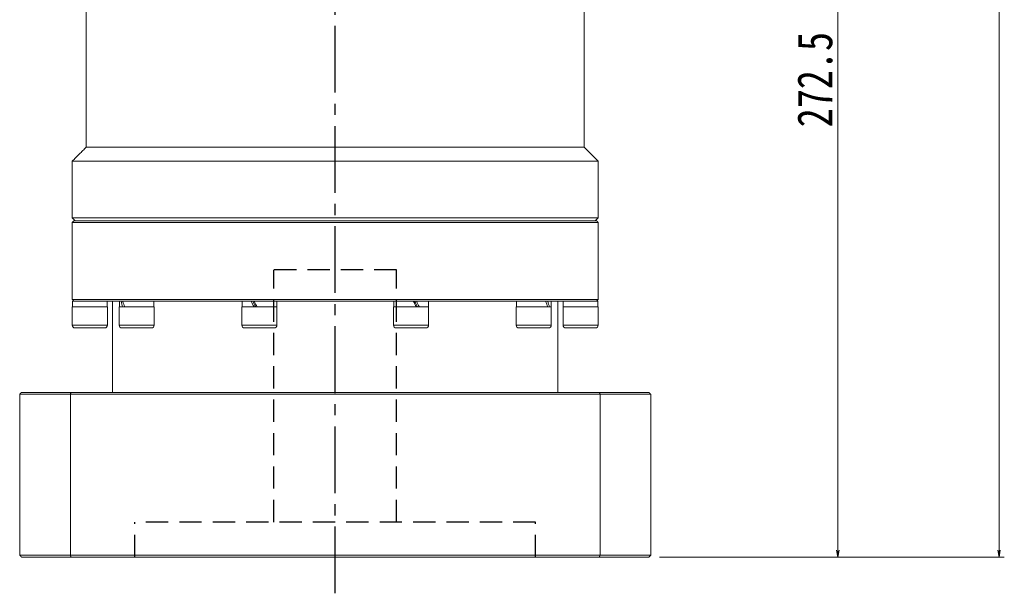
# Model space of a CAD drawing. Header units: millimetres. Extents: x -11 to 1185, y -54 to 779.
# Tile 6 of 9: x 589 to 870, y 323 to 487. Entities that reach past the tile are written whole.
import ezdxf

# ---------------------------------------------------------------- set-up
doc = ezdxf.new("R2010")
doc.units = ezdxf.units.MM
doc.linetypes.add('CENTER2', pattern=[28.575, 19.05, -3.175, 3.175, -3.175])
doc.linetypes.add('DASHED2', pattern=[9.525, 6.35, -3.175])
doc.layers.add('3中心线层', color=1, linetype='CENTER2')
doc.layers.add('4虚线层', color=6, linetype='DASHED2')
doc.layers.add('尺寸线层', color=3, linetype='Continuous', lineweight=18)
doc.styles.add('宋体', font='SimSun.ttf', dxfattribs={"width": 0.8})
doc.dimstyles.new('A水平标注$0', dxfattribs={"dimtxt": 3.5, "dimasz": 2, "dimexe": 1.5, "dimexo": 3, "dimgap": 1.1, "dimtad": 1, "dimtoh": 1, "dimdec": 4, "dimdsep": 46, "dimtxsty": '宋体', "dimblk": 'OPEN', "dimcen": 3, "dimclrd": 3, "dimclre": 3, "dimclrt": 6, "dimadec": 0, "dimazin": 0, "dimtm": 1e-09, "dimtfac": 1, "dimtdec": 4, "dimtix": 1, "dimtmove": 0, "dimatfit": 3, "dimldrblk": 'OPEN', "dimfxl": 0, "dimlwd": 13, "dimlwe": 13, "dimarcsym": 0})

# ---------------------------------------------------------------- blocks, each defined once
blk = doc.blocks.new('_Open')
at = {"color": 0, "linetype": 'ByBlock', "lineweight": -2}
for p, q in [((-1, 0.17), (0, 0)), ((-1, -0.17), (0, 0)), ((0, 0), (-1, 0))]:
    blk.add_line(p, q, dxfattribs=at)
blk = doc.blocks.new('*D18')
at = {"layer": 'Defpoints', "color": 0, "transparency": 16777216}
for p in [(763.39, 689.81), (868.76, 689.81), (768.89, 333.31)]:
    blk.add_point(p, dxfattribs=at)
at = {"layer": '尺寸线层', "color": 3, "lineweight": 13, "transparency": 16777216}
for p, q in [((766.39, 689.81), (870.26, 689.81)), ((868.76, 335.31), (868.76, 687.81)), ((771.89, 333.31), (870.26, 333.31))]:
    blk.add_line(p, q, dxfattribs=at)
at = {"layer": '尺寸线层', "color": 3, "lineweight": 13, "transparency": 16777216, "xscale": 2, "yscale": 2, "zscale": 2}
for p, rotation in [((868.76, 689.81), 90), ((868.76, 333.31), 270)]:
    blk.add_blockref('_Open', p, dxfattribs=dict(at, rotation=rotation))
at = {"layer": '尺寸线层', "color": 6, "transparency": 16777216, "insert": (862.26, 511.56), "char_height": 10, "attachment_point": 5, "rotation": 90, "style": '宋体', "bg_fill": 3, "box_fill_scale": 1.1, "bg_fill_color": 256, "bg_fill_true_color": 13158600, "bg_fill_transparency": 0}
blk.add_mtext('356.5', dxfattribs=at)
blk = doc.blocks.new('*D19')
at = {"layer": 'Defpoints', "color": 0, "transparency": 16777216}
for p in [(778.89, 605.81), (768.89, 333.31), (822.77, 333.31)]:
    blk.add_point(p, dxfattribs=at)
at = {"layer": '尺寸线层', "color": 3, "lineweight": 13, "transparency": 16777216}
for p, q in [((781.89, 605.81), (824.27, 605.81)), ((822.77, 603.81), (822.77, 335.31)), ((771.89, 333.31), (824.27, 333.31))]:
    blk.add_line(p, q, dxfattribs=at)
at = {"layer": '尺寸线层', "color": 3, "lineweight": 13, "transparency": 16777216, "xscale": 2, "yscale": 2, "zscale": 2}
for p, rotation in [((822.77, 605.81), 90), ((822.77, 333.31), 270)]:
    blk.add_blockref('_Open', p, dxfattribs=dict(at, rotation=rotation))
at = {"layer": '尺寸线层', "color": 6, "transparency": 16777216, "insert": (816.27, 469.56), "char_height": 10, "attachment_point": 5, "rotation": 90, "style": '宋体', "bg_fill": 3, "box_fill_scale": 1.1, "bg_fill_color": 256, "bg_fill_true_color": 13158600, "bg_fill_transparency": 0}
blk.add_mtext('272.5', dxfattribs=at)

msp = doc.modelspace()

# ---------------------------------------------------------------- linework, layer by layer
at = {"color": 7, "linetype": 'Continuous', "lineweight": 15}
for p, q in [((608.39363, 450.31325), (679.39364, 450.31325)), ((679.39364, 450.31325), (750.39364, 450.31325)), ((604.39363, 446.31325), (679.39364, 446.31325)), ((679.39364, 446.31325), (754.39364, 446.31325)), ((604.39363, 430.11326), (679.39364, 430.11326)), ((679.39364, 430.11326), (754.39364, 430.11326)), ((754.39364, 428.81326), (604.39363, 428.81326)), ((604.89364, 429.31325), (753.89364, 429.31325)), ((604.39363, 406.81324), (679.39364, 406.81324)), ((604.39363, 404.71325), (614.39364, 404.71325)), ((604.89364, 406.31325), (604.45363, 406.31325)), ((604.54078, 406.31325), (604.89364, 406.31325)), ((617.91016, 406.31325), (604.9233, 406.31325)), ((617.76245, 404.71325), (627.76245, 404.71325)), ((618.29343, 406.31325), (617.91016, 406.31325)), ((618.29343, 406.31325), (618.58353, 406.31325)), ((618.7659, 406.31325), (618.58353, 406.31325)), ((620.38159, 406.31325), (618.7659, 406.31325)), ((654.42245, 406.31325), (620.38159, 406.31325)), ((652.76245, 404.71325), (662.76245, 404.71325)), ((655.38428, 406.31325), (654.38162, 406.31325)), ((655.38428, 406.31325), (655.49509, 406.31325)), ((656.2359, 406.31325), (655.49509, 406.31325)), ((658.38046, 406.31325), (656.2359, 406.31325)), ((679.39364, 406.31325), (658.38046, 406.31325)), ((679.39364, 406.81324), (754.39364, 406.81324)), ((700.40681, 406.31325), (679.39364, 406.31325)), ((696.02483, 404.71325), (696.26955, 404.71325)), ((696.26955, 404.71325), (706.02483, 404.71325)), ((701.6459, 406.31325), (700.40681, 406.31325)), ((702.4154, 406.31325), (701.6459, 406.31325)), ((702.55137, 406.31325), (702.4154, 406.31325)), ((704.40566, 406.31325), (702.55137, 406.31325)), ((738.40569, 406.31325), (704.40566, 406.31325)), ((731.02483, 404.71325), (733.0859, 404.71325)), ((733.0859, 404.71325), (741.02483, 404.71325)), ((739.4079, 406.31325), (738.40569, 406.31325)), ((739.6654, 406.31325), (739.4079, 406.31325)), ((740.02137, 406.31325), (739.6654, 406.31325)), ((740.87711, 406.31325), (740.02137, 406.31325)), ((753.86397, 406.31325), (740.87711, 406.31325)), ((744.39363, 404.71325), (749.39364, 404.71325)), ((749.39364, 404.71325), (754.39364, 404.71325)), ((754.2465, 406.31325), (753.89364, 406.31325)), ((754.33364, 406.31325), (753.89364, 406.31325)), ((604.39363, 399.46324), (614.39364, 399.46324)), ((617.76245, 399.46324), (627.76245, 399.46324)), ((652.76245, 399.46324), (662.76245, 399.46324)), ((696.02483, 399.46324), (696.26955, 399.46324)), ((696.26955, 399.46324), (706.02483, 399.46324)), ((731.02483, 399.46324), (733.0859, 399.46324)), ((733.0859, 399.46324), (741.02483, 399.46324)), ((744.39363, 399.46324), (749.39364, 399.46324)), ((749.39364, 399.46324), (754.39364, 399.46324)), ((613.64363, 398.71324), (605.14364, 398.71324)), ((627.01245, 398.71324), (618.51245, 398.71324)), ((662.01245, 398.71324), (653.51245, 398.71324)), ((696.98284, 398.71324), (696.77483, 398.71324)), ((705.27483, 398.71324), (696.98284, 398.71324)), ((733.52674, 398.71324), (731.77483, 398.71324)), ((740.27483, 398.71324), (733.52674, 398.71324)), ((749.39364, 398.71324), (745.14364, 398.71324)), ((753.64363, 398.71324), (749.39364, 398.71324)), ((603.85391, 379.81326), (589.39363, 379.81326)), ((589.39363, 379.81326), (589.39363, 333.81326)), ((589.89363, 380.31325), (604.03616, 380.31325)), ((754.93336, 379.81326), (603.85391, 379.81326)), ((603.85391, 333.81326), (603.85391, 379.81326)), ((604.03616, 380.31325), (754.75112, 380.31325)), ((754.93336, 379.81326), (754.93336, 333.81326)), ((589.39363, 333.81326), (603.85391, 333.81326)), ((604.03616, 333.31326), (589.89363, 333.31326)), ((603.85391, 333.81326), (754.93336, 333.81326)), ((754.75112, 333.31326), (604.03616, 333.31326))]:
    msp.add_line(p, q, dxfattribs=at)
for centre, start, end in [((605.14364, 399.46325), 180, 270), ((613.64364, 399.46325), 270, 0), ((618.51245, 399.46325), 180, 270), ((627.01245, 399.46325), 270, 0), ((653.51245, 399.46325), 180, 270), ((662.01245, 399.46325), 270, 0), ((696.77483, 399.46325), 180, 270), ((705.27483, 399.46325), 270, 0), ((731.77483, 399.46325), 180, 270), ((740.27483, 399.46325), 270, 0), ((745.14364, 399.46325), 180, 270), ((753.64364, 399.46325), 270, 0)]:
    msp.add_arc(centre, 0.75, start, end, dxfattribs=at)
at = {"color": 7, "linetype": 'Continuous', "lineweight": 15, "extrusion": (0, 0, -1)}
for centre, major_axis, ratio, start_param, end_param in [((609.39364, 406.31325), (0, -8.55633), 0.577350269, 1.382692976, 1.570796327), ((609.39364, 404.71325), (0, -8.55633), 0.577350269, 1.570796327, 1.66443111), ((622.76245, 404.71325), (3.53747, -8.43319), 0.408881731, 1.740657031, 1.928760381), ((622.76245, 406.31325), (3.53747, -8.43319), 0.408881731, 1.55255368, 1.740657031), ((657.76245, 404.71325), (4.80121, -8.53127), 0.13629391, 1.647349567, 1.835452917), ((657.76245, 404.71325), (3.24616, -5.76811), 0.13629391, 1.647349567, 1.927577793), ((657.76245, 406.31325), (4.80121, -8.53127), 0.13629391, 1.459246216, 1.647349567), ((701.02483, 404.71325), (4.80121, -8.53127), 0.13629391, 4.60083887, 4.78894222), ((701.02483, 406.31325), (3.24616, -5.76811), 0.13629391, 4.78894222, 5.069170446), ((701.02483, 406.31325), (4.80121, -8.53127), 0.13629391, 4.78894222, 4.977045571), ((736.02483, 404.71325), (3.53747, -8.43319), 0.408881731, 4.694146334, 4.882249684), ((736.02483, 406.31325), (3.53747, -8.43319), 0.408881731, 4.882249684, 5.070353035), ((749.39364, 404.71325), (0, -8.55633), 0.577350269, 4.52428563, 4.71238898), ((749.39364, 406.31325), (0, -8.55633), 0.577350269, 4.71238898, 4.806023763)]:
    msp.add_ellipse(centre, major_axis=major_axis, ratio=ratio, start_param=start_param, end_param=end_param, dxfattribs=at)
at = {"color": 7, "linetype": 'Continuous', "lineweight": 15}
for points in [[(608.39363, 491.81326), (608.39363, 450.31325)], [(750.39364, 450.31325), (750.39364, 491.81326)], [(608.39363, 450.31325), (604.39363, 446.31325)], [(754.39364, 446.31325), (750.39364, 450.31325)], [(604.39363, 446.31325), (604.39363, 430.11326)], [(754.39364, 430.11326), (754.39364, 446.31325)], [(604.39363, 430.11326), (605.19364, 429.31325)], [(753.59363, 429.31325), (754.39364, 430.11326)], [(604.89364, 429.31325), (604.39363, 428.81326)], [(604.39363, 428.81326), (604.39363, 406.81324)], [(754.39364, 428.81326), (753.89364, 429.31325)], [(754.39364, 406.81324), (754.39364, 428.81326)], [(604.39363, 406.81324), (604.89364, 406.31325)], [(604.39363, 404.71325), (604.39363, 399.46324)], [(614.33364, 404.71325), (614.33364, 406.31325)], [(614.39364, 399.46324), (614.39364, 404.71325)], [(615.89364, 406.31325), (615.89364, 380.31325)], [(617.76245, 404.71325), (617.76245, 399.46324)], [(617.82245, 406.31325), (617.82245, 404.71325)], [(627.70245, 404.71325), (627.70245, 406.31325)], [(627.76245, 399.46324), (627.76245, 404.71325)], [(652.76245, 404.71325), (652.76245, 399.46324)], [(652.82245, 406.31325), (652.82245, 404.71325)], [(662.70245, 404.71325), (662.70245, 406.31325)], [(662.76245, 399.46324), (662.76245, 404.71325)], [(696.02483, 404.71325), (696.02483, 399.46324)], [(696.08483, 406.31325), (696.08483, 404.71325)], [(705.96483, 404.71325), (705.96483, 406.31325)], [(706.02483, 399.46324), (706.02483, 404.71325)], [(731.02483, 404.71325), (731.02483, 399.46324)], [(731.08483, 406.31325), (731.08483, 404.71325)], [(740.96483, 404.71325), (740.96483, 406.31325)], [(741.02483, 399.46324), (741.02483, 404.71325)], [(742.89364, 380.31325), (742.89364, 406.31325)], [(744.39363, 404.71325), (744.39363, 399.46324)], [(744.45363, 406.31325), (744.45363, 404.71325)], [(753.89364, 406.31325), (754.39364, 406.81324)], [(754.39364, 399.46324), (754.39364, 404.71325)], [(589.39363, 379.81326), (589.89363, 380.31325)], [(604.03616, 380.31325), (603.85391, 379.81326)], [(754.75112, 380.31325), (754.93336, 379.81326)], [(589.39363, 333.81326), (589.89363, 333.31326)], [(604.03616, 333.31326), (603.85391, 333.81326)], [(754.75112, 333.31326), (754.93336, 333.81326)]]:
    msp.add_open_spline(points, degree=1, dxfattribs=at)
at = {"layer": '3中心线层'}
msp.add_line((679.39364, 322.96763), (679.39364, 503.31326), dxfattribs=at)
at = {"layer": '4虚线层'}
for p, q in [((696.89364, 415.31326), (661.89364, 415.31326)), ((661.89364, 343.31326), (661.89364, 415.31326)), ((696.89364, 343.31326), (696.89364, 415.31326)), ((736.54364, 343.31326), (622.24364, 343.31326)), ((622.24364, 333.31326), (622.24364, 343.31326)), ((736.54364, 333.31326), (736.54364, 343.31326))]:
    msp.add_line(p, q, dxfattribs=at)

# ---------------------------------------------------------------- dimensions: what is measured, and where the dimension line sits
at = {"layer": '尺寸线层'}
dim = msp.add_linear_dim(base=(868.75964, 689.81326), p1=(768.89364, 333.31326), p2=(763.39364, 689.81326), angle=90, dimstyle='A水平标注$0', override={"dimtxt": 10, "dimgap": 1.5}, dxfattribs=at)
dim.commit()
dim.dimension.update_dxf_attribs({"geometry": '*D18', "text_midpoint": (862.25964, 511.56326)})

# ---------------------------------------------------------------- next in the draw order: dimensions: what is measured, and where the dimension line sits
dim = msp.add_linear_dim(base=(822.77315, 333.31326), p1=(778.89364, 605.81326), p2=(768.89364, 333.31326), angle=90, dimstyle='A水平标注$0', override={"dimtxt": 10, "dimgap": 1.5}, dxfattribs=at)
dim.commit()
dim.dimension.update_dxf_attribs({"geometry": '*D19', "text_midpoint": (816.27315, 469.56326)})

# ---------------------------------------------------------------- next in the draw order: linework, layer by layer
at = {"color": 7, "linetype": 'Continuous', "lineweight": 15}
for p, q in [((754.75112, 380.31325), (768.89364, 380.31325)), ((769.39364, 379.81326), (754.93336, 379.81326)), ((769.39364, 333.81326), (769.39364, 379.81326)), ((768.89364, 333.31326), (754.75112, 333.31326)), ((754.93336, 333.81326), (769.39364, 333.81326))]:
    msp.add_line(p, q, dxfattribs=at)
for points in [[(768.89364, 380.31325), (769.39364, 379.81326)], [(768.89364, 333.31326), (769.39364, 333.81326)]]:
    msp.add_open_spline(points, degree=1, dxfattribs=at)

doc.saveas('drawing.dxf')
